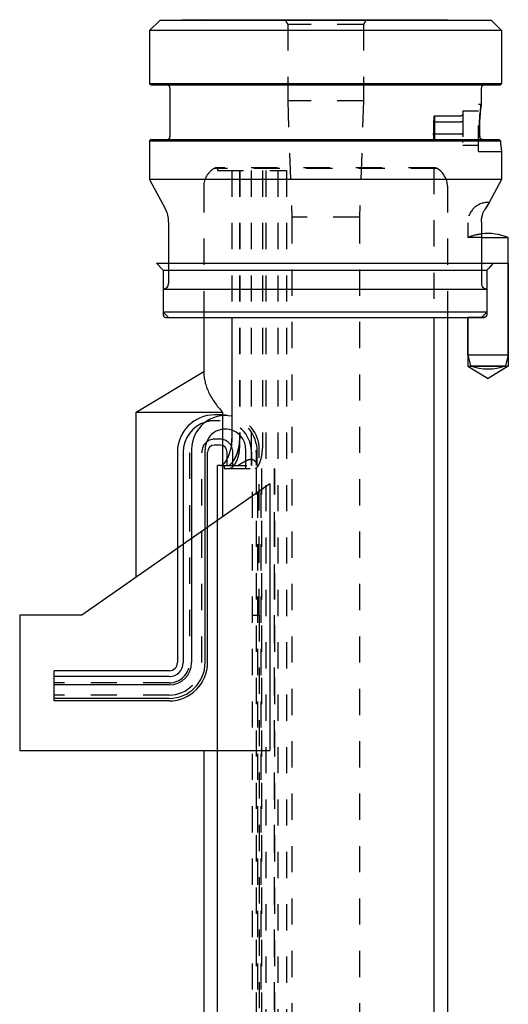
# Model space of a CAD drawing. Extents: x 51 to 87, y 81 to 226.
# Tile 2 of 2: x 51 to 87, y 153 to 226. Entities that reach past the tile are written whole.
import ezdxf

# ---------------------------------------------------------------- set-up
doc = ezdxf.new("R2010")
doc.units = 0
doc.header["$LTSCALE"] = 19.36
doc.linetypes.add('HIDDEN', pattern=[0.2, 0.1, -0.1])
doc.layers.get('0').update_dxf_attribs({"linetype": 'CONTINUOUS'})
for name, color, linetype in [('ASSI', 7, 'CONTINUOUS'), ('CURVE', 7, 'CONTINUOUS'), ('DEFAULT_2', 8, 'HIDDEN'), ('SUPERFICI', 7, 'CONTINUOUS')]:
    doc.layers.add(name, color=color, linetype=linetype)

msp = doc.modelspace()

# ---------------------------------------------------------------- linework, layer by layer
at = {"color": 6, "linetype": 'CONTINUOUS'}
for p, q in [((60.887, 208.051), (86.887, 208.051)), ((61.387, 207.551), (85.293, 207.551)), ((85.293, 207.551), (85.293, 204.251)), ((85.095, 204.051), (83.887, 204.051)), ((59.387, 197.046), (65.776, 197.046)), ((65.776, 197.046), (65.776, 189.325)), ((69.264, 191.767), (55.387, 182.051)), ((69.264, 191.767), (69.264, 172.051)), ((50.783, 172.051), (69.264, 172.051))]:
    msp.add_line(p, q, dxfattribs=at)
at = {"color": 7, "linetype": 'CONTINUOUS'}
for p, q in [((81.387, 204.051), (81.387, 92.35)), ((63.484, 194.301), (63.484, 178.551)), ((64.484, 178.551), (64.484, 194.301)), ((62.437, 194.101), (62.437, 178.551)), ((62.867, 194.101), (62.867, 178.551)), ((64.667, 178.551), (64.667, 194.101)), ((65.387, 92.35), (65.387, 193.101)), ((53.337, 175.721), (53.337, 177.951)), ((61.837, 177.951), (53.337, 177.951)), ((61.837, 177.521), (53.337, 177.521)), ((61.837, 176.903), (53.337, 176.903)), ((61.837, 175.903), (53.337, 175.903)), ((61.837, 175.721), (53.337, 175.721))]:
    msp.add_line(p, q, dxfattribs=at)
at = {"color": 6, "linetype": 'CONTINUOUS'}
for centre, radius, start, end in [((110.145, 182.692), 35.151, 133.82674, 134.99141), ((109.974, 182.866), 34.907, 133.82265, 134.99548)]:
    msp.add_arc(centre, radius, start, end, dxfattribs=at)
at = {"color": 7, "linetype": 'CONTINUOUS'}
for radius in [2.83, 2.647, 1.647, 1.03, 0.6]:
    msp.add_arc((61.837, 178.551), radius, 270, 360, dxfattribs=at)
at = {"color": 6, "linetype": 'CONTINUOUS'}
for points, knots in [([(85.293, 204.251), (85.293, 204.24), (85.292, 204.219), (85.284, 204.189), (85.272, 204.159), (85.256, 204.133), (85.235, 204.109), (85.211, 204.088), (85.185, 204.072), (85.156, 204.06), (85.126, 204.052), (85.105, 204.051), (85.095, 204.051)], [0, 0, 0, 0, 0.100386, 0.201227, 0.301478, 0.401539, 0.502458, 0.603206, 0.70274, 0.801979, 0.901483, 1, 1, 1, 1]), ([(64.387, 200.051), (64.387, 199.923), (64.402, 199.667), (64.47, 199.284), (64.582, 198.902), (64.739, 198.523), (64.938, 198.147), (65.178, 197.773), (65.458, 197.403), (65.666, 197.165), (65.776, 197.046)], [0, 0, 0, 0, 0.112747, 0.226861, 0.343629, 0.464188, 0.589481, 0.720238, 0.856974, 1, 1, 1, 1])]:
    msp.add_open_spline(points, degree=3, knots=knots, dxfattribs=at)
at = {"layer": 'ASSI', "color": 7, "linetype": 'CONTINUOUS'}
for p, q in [((61.13, 225.994), (60.387, 225.251)), ((64.387, 226.051), (61.13, 225.994)), ((85.644, 225.994), (61.13, 225.994)), ((64.387, 226.051), (82.387, 226.051)), ((82.387, 226.051), (85.644, 225.994)), ((85.644, 225.994), (86.387, 225.251)), ((60.387, 225.251), (60.387, 221.301)), ((86.387, 225.251), (60.387, 225.251)), ((86.387, 225.251), (86.387, 221.301)), ((60.487, 221.201), (60.387, 221.301)), ((86.387, 221.301), (60.387, 221.301)), ((86.287, 221.201), (60.487, 221.201)), ((86.287, 221.201), (86.387, 221.301)), ((61.887, 221.001), (61.887, 217.401)), ((84.887, 221.001), (84.887, 219.801)), ((60.487, 217.201), (60.387, 217.101)), ((60.387, 217.101), (60.387, 214.251)), ((60.387, 217.101), (86.304, 217.101)), ((60.487, 217.201), (86.196, 217.201)), ((86.387, 216.301), (86.387, 214.251)), ((60.387, 214.251), (61.553, 212.058)), ((86.387, 214.251), (60.387, 214.251)), ((86.387, 214.251), (85.482, 212.548)), ((61.787, 211.119), (61.787, 206.551)), ((84.9, 211.051), (84.9, 206.551)), ((84.9, 209.951), (86.887, 209.951)), ((86.887, 201.281), (86.887, 209.951)), ((61.387, 206.151), (61.387, 204.451)), ((61.387, 206.151), (85.293, 206.151)), ((85.293, 206.151), (85.293, 204.451)), ((61.787, 204.051), (61.387, 204.451)), ((85.293, 204.451), (61.387, 204.451)), ((61.787, 204.051), (84.9, 204.051)), ((66.459, 204.051), (66.459, 195.101)), ((83.887, 201.281), (83.887, 204.051)), ((83.887, 201.281), (84.101, 200.481)), ((83.887, 201.281), (86.887, 201.281)), ((86.887, 201.281), (86.673, 200.481)), ((84.101, 200.481), (86.673, 200.481)), ((65.587, 196.851), (65.187, 196.851)), ((65.587, 194.621), (65.187, 194.621)), ((66.107, 193.596), (66.107, 194.101)), ((65.641, 193.101), (65.387, 193.101))]:
    msp.add_line(p, q, dxfattribs=at)
at = {"layer": 'ASSI', "color": 8, "linetype": 'HIDDEN'}
for p, q in [((70.389, 226.051), (70.587, 225.707)), ((70.587, 225.707), (70.587, 220.051)), ((76.187, 225.707), (70.587, 225.707)), ((76.385, 226.051), (76.187, 225.707)), ((76.187, 225.707), (76.187, 220.051)), ((70.587, 220.051), (70.887, 211.46)), ((76.187, 220.051), (70.587, 220.051)), ((76.187, 220.051), (75.887, 211.46)), ((84.687, 216.301), (84.687, 219.801)), ((84.687, 219.801), (84.887, 219.801)), ((83.537, 219.326), (83.537, 216.776)), ((83.537, 219.326), (84.687, 219.326)), ((81.357, 218.451), (81.357, 217.651)), ((81.437, 218.94), (81.437, 217.162)), ((81.437, 218.94), (83.383, 218.94)), ((81.437, 218.495), (83.383, 218.495)), ((81.437, 217.606), (83.383, 217.606)), ((81.437, 217.162), (83.383, 217.162)), ((86.214, 217.184), (86.196, 217.201)), ((86.233, 217.167), (86.214, 217.184)), ((86.251, 217.15), (86.233, 217.167)), ((86.268, 217.133), (86.251, 217.15)), ((86.286, 217.117), (86.268, 217.133)), ((86.304, 217.101), (86.286, 217.117)), ((86.304, 217.101), (86.305, 217.083)), ((83.537, 216.776), (84.687, 216.776)), ((84.687, 216.301), (86.387, 216.301)), ((86.387, 216.304), (86.387, 216.301)), ((81.631, 215.051), (65.143, 215.051)), ((81.437, 215.101), (65.337, 215.101)), ((65.387, 214.901), (70.498, 214.901)), ((66.459, 214.901), (66.459, 204.051)), ((67.023, 214.901), (67.023, 194.401)), ((67.043, 214.901), (67.043, 195.101)), ((68.72, 214.901), (68.72, 194.401)), ((64.387, 213.748), (64.387, 204.051)), ((82.387, 213.748), (82.387, 204.051)), ((85.482, 212.548), (85.476, 212.539)), ((85.178, 212.07), (85.171, 212.058)), ((75.887, 211.46), (70.887, 211.46)), ((83.887, 211.051), (83.887, 209.951)), ((84.9, 211.119), (84.9, 211.108)), ((84.9, 211.108), (84.9, 211.096)), ((84.9, 211.096), (84.9, 211.085)), ((84.9, 211.085), (84.9, 211.073)), ((84.9, 211.073), (84.9, 211.062)), ((84.9, 211.062), (84.9, 211.051)), ((84.9, 209.951), (83.887, 209.951)), ((65.587, 196.421), (65.187, 196.421)), ((65.587, 195.051), (65.187, 195.051)), ((67.484, 192.901), (67.484, 194.301)), ((68.484, 182.051), (68.484, 194.301)), ((66.107, 193.101), (66.107, 193.596)), ((66.537, 193.101), (66.537, 194.101)), ((67.896, 194.101), (67.896, 193.101)), ((67.907, 194.101), (67.907, 193.101)), ((68.248, 194.101), (68.248, 193.101)), ((68.296, 194.101), (68.296, 193.101)), ((68.337, 193.101), (68.337, 194.101)), ((65.641, 193.101), (68.337, 193.101)), ((65.887, 192.901), (69.604, 192.901)), ((69.592, 192.901), (69.592, 182.051))]:
    msp.add_line(p, q, dxfattribs=at)
at = {"layer": 'ASSI', "color": 6, "linetype": 'CONTINUOUS'}
for p, q in [((86.887, 208.051), (86.887, 200.452)), ((83.887, 204.051), (83.887, 200.452)), ((83.887, 200.452), (86.887, 200.452)), ((83.887, 200.452), (85.387, 199.551)), ((86.887, 200.452), (85.387, 199.551)), ((59.387, 197.046), (64.387, 200.051)), ((59.387, 184.851), (59.387, 197.046))]:
    msp.add_line(p, q, dxfattribs=at)
at = {"layer": 'ASSI', "color": 7, "linetype": 'CONTINUOUS'}
for centre, radius, start, end in [((61.687, 221.001), 0.2, 0, 90), ((85.087, 221.001), 0.2, 90, 180), ((96.162, 218.051), 11.409, 180.00356, 183.2695), ((61.687, 217.401), 0.2, 270, 360), ((119.197, 252.626), 48.415, 227.02947, 227.20337), ((99.659, 218.088), 13.392, 184.22677, 187.66848), ((98.42, 203.995), 15.51, 146.5346, 148.67733), ((59.787, 211.119), 2, 0, 28), ((96.9, 211.051), 12, 179.67377, 180), ((85.387, 206.351), 3.9, 67.38014, 97.17544), ((61.387, 206.551), 0.4, 270, 360), ((108.602, 181.137), 32.966, 134.99396, 135.96897), ((85.387, 203.961), 3.71, 249.72513, 290.27487), ((65.187, 194.101), 2.75, 90, 180), ((65.984, 194.301), 2.5, 79.06275, 180), ((65.587, 194.101), 2.75, 78.65346, 90), ((65.187, 194.101), 2.32, 106.98914, 180), ((65.984, 194.301), 1.5, 71.56529, 180), ((65.187, 194.101), 0.52, 90, 180), ((65.587, 194.101), 0.52, 0, 90)]:
    msp.add_arc(centre, radius, start, end, dxfattribs=at)
at = {"layer": 'ASSI', "color": 8, "linetype": 'HIDDEN'}
for centre, radius, start, end in [((96.325, 218.045), 11.571, 171.27183, 179.97055), ((82.41, 216.655), 2.081, 117.86457, 120.3876), ((82.324, 216.805), 1.909, 119.41422, 120.45396), ((83.155, 217.317), 2.363, 136.62071, 138.41572), ((82.449, 216.583), 2.164, 117.88038, 119.39008), ((82.41, 219.446), 2.081, 239.6124, 242.13543), ((82.324, 219.296), 1.909, 239.54604, 240.58578), ((82.449, 219.519), 2.164, 240.60992, 242.11962), ((96.144, 218.051), 11.391, 180.00086, 183.27219), ((83.155, 218.785), 2.363, 221.58428, 223.37929), ((84.967, 217.412), 0.196, 183.26814, 184.45936), ((84.987, 217.405), 0.204, 268.96643, 269.9996), ((99.569, 218.078), 13.301, 184.28959, 187.66747), ((65.887, 213.748), 1.5, 119.72135, 180), ((65.337, 214.701), 0.4, 90, 118.95502), ((81.437, 214.701), 0.4, 61.04498, 90), ((80.887, 213.748), 1.5, 0, 60.27865), ((85.387, 211.051), 1.5, 86.38762, 180), ((98.564, 203.903), 15.681, 146.58503, 148.61422), ((85.387, 206.351), 3.9, 97.17544, 112.61986), ((108.798, 180.944), 33.243, 134.99801, 135.96493), ((65.587, 194.101), 2.75, 0, 78.65346), ((65.984, 194.301), 2.5, 0, 79.06275), ((65.187, 194.101), 2.32, 90, 106.98914), ((65.587, 194.101), 2.32, 2.10126, 90), ((65.984, 194.301), 1.5, 0, 71.56529), ((65.187, 194.101), 0.95, 90, 180), ((65.587, 194.101), 0.95, 0, 90), ((62.994, 195.101), 3.465, 357.34817, 359.99969), ((63.865, 195.101), 3.177, 353.64417, 359.99702), ((62.998, 195.1), 3.46, 351.06395, 357.34971)]:
    msp.add_arc(centre, radius, start, end, dxfattribs=at)
at = {"layer": 'ASSI', "color": 7, "linetype": 'CONTINUOUS'}
for points, knots in [([(84.753, 218.051), (84.753, 218.274), (84.765, 218.688), (84.814, 219.271), (84.861, 219.63), (84.887, 219.801)], [0, 0, 0, 0, 0.381745, 0.705738, 1, 1, 1, 1]), ([(84.987, 217.201), (84.959, 217.201), (84.903, 217.212), (84.834, 217.258), (84.787, 217.323), (84.773, 217.375), (84.772, 217.401)], [0, 0, 0, 0, 0.26027, 0.512533, 0.757369, 1, 1, 1, 1]), ([(84.9, 211.119), (84.901, 211.206), (84.914, 211.379), (84.971, 211.627), (85.057, 211.854), (85.131, 211.993), (85.171, 212.058)], [0, 0, 0, 0, 0.264715, 0.522953, 0.769804, 1, 1, 1, 1]), ([(84.9, 206.551), (84.9, 206.499), (84.92, 206.394), (84.992, 206.283), (85.071, 206.216), (85.14, 206.179), (85.215, 206.156), (85.267, 206.151), (85.293, 206.151)], [0, 0, 0, 0, 0.251086, 0.499679, 0.624096, 0.748788, 0.874075, 1, 1, 1, 1]), ([(66.459, 195.101), (66.459, 194.966), (66.443, 194.701), (66.377, 194.322), (66.277, 193.979), (66.173, 193.724), (66.082, 193.546), (66.015, 193.433), (65.948, 193.335), (65.883, 193.253), (65.818, 193.188), (65.744, 193.129), (65.68, 193.101), (65.641, 193.101)], [0, 0, 0, 0, 0.178961, 0.350879, 0.510024, 0.652189, 0.715896, 0.774192, 0.826757, 0.873323, 0.913723, 0.947983, 1, 1, 1, 1])]:
    msp.add_open_spline(points, degree=3, knots=knots, dxfattribs=at)
at = {"layer": 'ASSI', "color": 8, "linetype": 'HIDDEN'}
for points, knots in [([(83.537, 219.118), (83.537, 219.096), (83.53, 219.052), (83.499, 218.994), (83.456, 218.958), (83.416, 218.942), (83.394, 218.94), (83.383, 218.94)], [0, 0, 0, 0, 0.250074, 0.499902, 0.749312, 0.874685, 1, 1, 1, 1]), ([(81.387, 218.885), (81.387, 218.851), (81.384, 218.705), (81.371, 218.56), (81.357, 218.451)], [0, 0, 0, 0, 0.238623, 1, 1, 1, 1]), ([(83.537, 218.584), (83.537, 218.579), (83.535, 218.567), (83.527, 218.551), (83.514, 218.536), (83.488, 218.517), (83.443, 218.5), (83.404, 218.495), (83.383, 218.495)], [0, 0, 0, 0, 0.084863, 0.175911, 0.277937, 0.394339, 0.673416, 1, 1, 1, 1]), ([(81.387, 217.216), (81.387, 217.251), (81.384, 217.396), (81.371, 217.541), (81.357, 217.651)], [0, 0, 0, 0, 0.238623, 1, 1, 1, 1]), ([(83.537, 217.517), (83.537, 217.523), (83.535, 217.534), (83.527, 217.55), (83.514, 217.565), (83.488, 217.585), (83.443, 217.602), (83.404, 217.606), (83.383, 217.606)], [0, 0, 0, 0, 0.084863, 0.175911, 0.277937, 0.394339, 0.673416, 1, 1, 1, 1]), ([(83.537, 216.984), (83.537, 217.005), (83.53, 217.049), (83.499, 217.107), (83.456, 217.143), (83.416, 217.159), (83.394, 217.162), (83.383, 217.162)], [0, 0, 0, 0, 0.250074, 0.499902, 0.749312, 0.874685, 1, 1, 1, 1]), ([(66.159, 193.101), (66.2, 193.101), (66.268, 193.128), (66.348, 193.187), (66.418, 193.253), (66.488, 193.334), (66.561, 193.432), (66.633, 193.545), (66.731, 193.721), (66.844, 193.975), (66.953, 194.318), (67.026, 194.699), (67.043, 194.965), (67.043, 195.101)], [0, 0, 0, 0, 0.054597, 0.089912, 0.131148, 0.178316, 0.231244, 0.289666, 0.353276, 0.494653, 0.652438, 0.822725, 1, 1, 1, 1]), ([(67.023, 194.749), (67.008, 194.61), (66.96, 194.344), (66.845, 193.976), (66.724, 193.706), (66.618, 193.521), (66.564, 193.439), (66.537, 193.401)], [0, 0, 0, 0, 0.290202, 0.558383, 0.796871, 0.903191, 1, 1, 1, 1]), ([(66.608, 193.101), (66.635, 193.133), (66.691, 193.206), (66.766, 193.329), (66.837, 193.471), (66.923, 193.692), (67.001, 194.003), (67.023, 194.265), (67.023, 194.401)], [0, 0, 0, 0, 0.092633, 0.196338, 0.310752, 0.435008, 0.707647, 1, 1, 1, 1]), ([(68.178, 192.901), (68.194, 192.901), (68.227, 192.908), (68.275, 192.935), (68.324, 192.978), (68.373, 193.036), (68.421, 193.107), (68.486, 193.222), (68.558, 193.391), (68.628, 193.618), (68.681, 193.867), (68.713, 194.131), (68.72, 194.31), (68.72, 194.401)], [0, 0, 0, 0, 0.027534, 0.059851, 0.098364, 0.143465, 0.194913, 0.252097, 0.380873, 0.524458, 0.677967, 0.837559, 1, 1, 1, 1]), ([(65.689, 193.108), (65.705, 193.113), (65.738, 193.129), (65.787, 193.162), (65.839, 193.208), (65.891, 193.264), (65.945, 193.332), (66.022, 193.441), (66.074, 193.531), (66.107, 193.595)], [0, 0, 0, 0, 0.07758, 0.167779, 0.271794, 0.390012, 0.522359, 0.668497, 1, 1, 1, 1]), ([(68.336, 193.101), (68.334, 193.125), (68.325, 193.175), (68.298, 193.251), (68.258, 193.327), (68.205, 193.4), (68.136, 193.468), (68.05, 193.523), (67.944, 193.555), (67.826, 193.555), (67.703, 193.527), (67.58, 193.479), (67.459, 193.421), (67.34, 193.357), (67.223, 193.29), (67.076, 193.205), (66.968, 193.141), (66.898, 193.101)], [0, 0, 0, 0, 0.040801, 0.085416, 0.133327, 0.184078, 0.237414, 0.293588, 0.353698, 0.419153, 0.489801, 0.563843, 0.639445, 0.715276, 0.790286, 0.863482, 1, 1, 1, 1]), ([(67.905, 194.186), (67.905, 194.191), (67.905, 194.2), (67.904, 194.211), (67.904, 194.22), (67.903, 194.225), (67.903, 194.23), (67.902, 194.234), (67.902, 194.236), (67.902, 194.237), (67.901, 194.238), (67.901, 194.239), (67.901, 194.239), (67.9, 194.239), (67.9, 194.239), (67.9, 194.238), (67.899, 194.235), (67.899, 194.232), (67.898, 194.227), (67.898, 194.222), (67.898, 194.216), (67.897, 194.207), (67.897, 194.195), (67.896, 194.181), (67.896, 194.16), (67.896, 194.133), (67.896, 194.112), (67.896, 194.101)], [0, 0, 0, 0, 0.075364, 0.145106, 0.176935, 0.205988, 0.231531, 0.252622, 0.261184, 0.268248, 0.273702, 0.2775, 0.279731, 0.281243, 0.28382, 0.288014, 0.30132, 0.320492, 0.344519, 0.372397, 0.403322, 0.436625, 0.508513, 0.585287, 0.665269, 0.830884, 1, 1, 1, 1]), ([(67.907, 194.101), (67.907, 194.108), (67.907, 194.136), (67.906, 194.165), (67.905, 194.186)], [0, 0, 0, 0, 0.256279, 1, 1, 1, 1]), ([(68.248, 194.101), (68.248, 194.113), (68.249, 194.132), (68.25, 194.158), (68.252, 194.176), (68.255, 194.19), (68.257, 194.201), (68.259, 194.209), (68.262, 194.216), (68.264, 194.221), (68.267, 194.225), (68.271, 194.227), (68.275, 194.225), (68.279, 194.221), (68.281, 194.215), (68.284, 194.209), (68.286, 194.201), (68.288, 194.19), (68.291, 194.176), (68.293, 194.157), (68.295, 194.132), (68.296, 194.113), (68.296, 194.101)], [0, 0, 0, 0, 0.145473, 0.217118, 0.287143, 0.354294, 0.386103, 0.416091, 0.44347, 0.467105, 0.485781, 0.499881, 0.514226, 0.533244, 0.557051, 0.584453, 0.614387, 0.64611, 0.713086, 0.782984, 0.854559, 1, 1, 1, 1]), ([(65.641, 193.101), (65.645, 193.101), (65.661, 193.101), (65.677, 193.105), (65.689, 193.108)], [0, 0, 0, 0, 0.238815, 1, 1, 1, 1]), ([(66.284, 192.901), (66.338, 192.901), (66.409, 192.929), (66.482, 192.979), (66.54, 193.027), (66.581, 193.07), (66.608, 193.101)], [0, 0, 0, 0, 0.417695, 0.546319, 0.685996, 1, 1, 1, 1])]:
    msp.add_open_spline(points, degree=3, knots=knots, dxfattribs=at)
at = {"layer": 'CURVE', "color": 8, "linetype": 'HIDDEN'}
for p, q in [((63.337, 194.051), (63.337, 178.551)), ((61.837, 177.051), (53.337, 177.051))]:
    msp.add_line(p, q, dxfattribs=at)
msp.add_arc((61.837, 178.551), 1.5, 270, 360, dxfattribs=at)
at = {"layer": 'DEFAULT_2', "color": 8, "linetype": 'HIDDEN'}
for p, q in [((81.387, 218.885), (81.387, 217.216)), ((65.387, 215.101), (65.387, 214.901)), ((67.887, 214.901), (67.887, 192.901)), ((68.969, 214.901), (68.969, 103.936)), ((69.853, 214.901), (69.853, 103.936)), ((70.498, 214.901), (70.498, 103.85)), ((81.387, 215.101), (81.387, 204.051)), ((70.887, 211.46), (70.887, 103.011)), ((75.887, 211.46), (75.887, 103.011)), ((64.237, 178.551), (64.237, 194.101)), ((65.887, 193.101), (65.887, 192.901)), ((67.996, 92.436), (67.996, 192.901)), ((68.265, 192.901), (68.265, 92.436)), ((68.384, 92.436), (68.384, 192.901)), ((68.633, 92.436), (68.633, 192.901)), ((68.658, 192.901), (68.658, 92.136)), ((69.601, 90.936), (69.601, 192.901)), ((69.604, 192.901), (69.604, 90.936)), ((67.996, 182.051), (68.484, 182.051)), ((68.475, 182.051), (68.475, 111.551)), ((69.592, 182.051), (69.592, 90.936)), ((61.837, 176.151), (53.337, 176.151))]:
    msp.add_line(p, q, dxfattribs=at)
msp.add_arc((61.837, 178.551), 2.4, 270, 360, dxfattribs=at)
at = {"layer": 'SUPERFICI', "color": 6, "linetype": 'CONTINUOUS'}
for p, q in [((60.887, 208.051), (61.387, 207.551)), ((61.387, 207.551), (61.387, 204.251)), ((61.587, 204.051), (85.095, 204.051)), ((64.387, 204.051), (64.387, 200.051)), ((82.387, 204.051), (82.387, 91.251)), ((50.783, 182.051), (50.783, 172.051)), ((55.387, 182.051), (50.783, 182.051)), ((64.387, 172.051), (64.387, 91.251))]:
    msp.add_line(p, q, dxfattribs=at)
msp.add_arc((61.587, 204.251), 0.2, 180, 270, dxfattribs=at)

doc.saveas('drawing.dxf')
